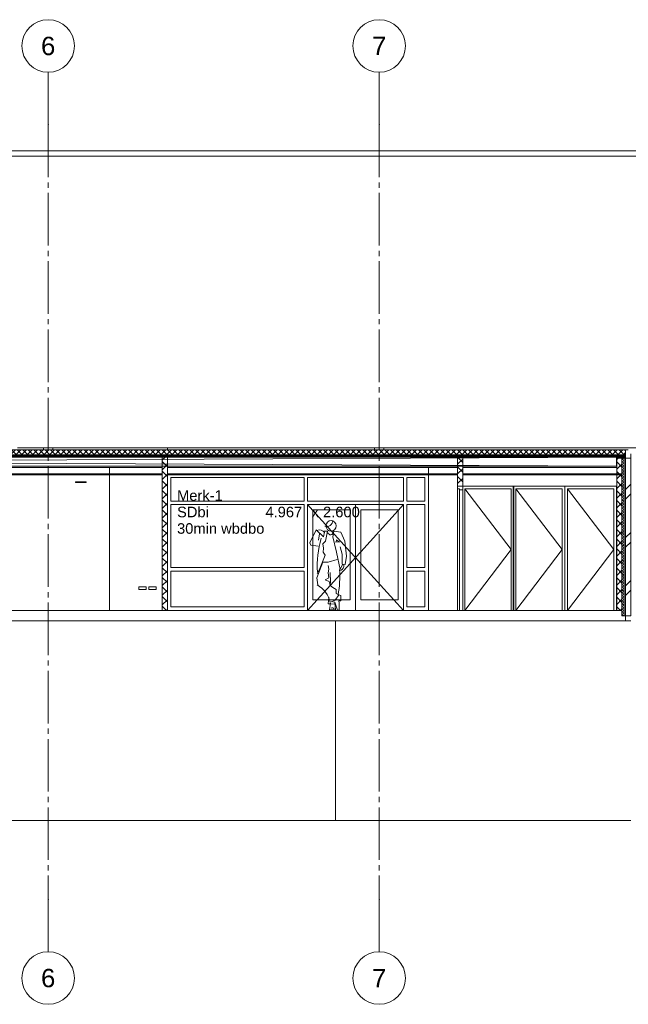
# Model space of a CAD drawing. Header units: millimetres. Extents: x -9479 to 359764, y -50700 to 13856.
# Tile 28 of 37: x 265452 to 277034, y -50700 to -31950. Entities that reach past the tile are written whole.
import ezdxf
from ezdxf.enums import TextEntityAlignment as Align

# ---------------------------------------------------------------- set-up
doc = ezdxf.new("R2010")
doc.units = ezdxf.units.MM
doc.header["$MEASUREMENT"] = 0
doc.linetypes.add('Streep-streepje', pattern=[1300, 1000, -100, 100, -100])
for name, color, linetype in [('21 Buitenwanden', 7, 'Continuous'), ('21 Buitenwanden Doorsnede-arcering', 7, 'Continuous'), ('21 Buitenwanden Laagscheidingslijnen', 7, 'Continuous'), ('22 NC Binnenwanden', 7, 'Continuous'), ('22 NC Binnenwanden Deuren', 7, 'Continuous'), ('22 NC Binnenwanden Doorsnede-arcering', 7, 'Continuous'), ('22 NC Binnenwanden Laagscheidingslijnen', 7, 'Continuous'), ('23 Vloeren', 7, 'Continuous'), ('23 Vloeren Doorsnede-arcering', 7, 'Continuous'), ('23 Vloeren Laagscheidingslijnen', 7, 'Continuous'), ('28 Draagconstructies', 7, 'Continuous'), ('2D tek aankleding', 7, 'Continuous'), ('47 Dakafwerking', 7, 'Continuous'), ('90_0 Terrein', 7, 'Continuous'), ('New_21 Buitenwanden', 7, 'Continuous'), ('New_22 NC Binnenwanden', 7, 'Continuous'), ('New_22 NC Binnenwanden Deuren', 7, 'Continuous'), ('New_23 Vloeren', 7, 'Continuous'), ('New_23 Vloeren Doorsnede-arcering', 7, 'Continuous'), ('New_23 Vloeren Laagscheidingslijnen', 7, 'Continuous'), ('New_28 Draagconstructies', 7, 'Continuous'), ('New_45 Plafondafwerking', 7, 'Continuous'), ('New_45 Plafondafwerking Laagscheidingslijnen', 7, 'Continuous'), ('New_63 Verlichting', 7, 'Continuous'), ('New_72 Gebruikersruimten - vast', 7, 'Continuous'), ('New_Maatvoering 1_ 50_100', 7, 'Continuous'), ('Stramien', 7, 'Continuous')]:
    doc.layers.add(name, color=color, linetype=linetype)
doc.styles.add('GENERATED_STYLE_7', font='Arial.ttf')
pattern_1 = [(45, (234415.1, -43200), (-91.9239, 91.9239), []), (135, (234415.1, -43200), (91.9239, 91.9239), [])]
pattern_2 = [(45, (234415.105, -43200), (-63.63961, 63.63961), [])]
pattern_3 = [(45, (234415.105, -43200), (-53.03301, 53.03301), []), (135, (234415.105, -43200), (53.03301, 53.03301), [])]

# ---------------------------------------------------------------- blocks, each defined once
blk = doc.blocks.new('Section Element_285_3', base_point=(234415, -43200))
at = {"layer": '21 Buitenwanden', "color": 1, "linetype": 'Continuous', "lineweight": 0}
for p, q in [((277034, -40140), (276984, -40140)), ((276984, -40280), (276984, -40300)), ((277084, -40220), (277084, -40300))]:
    blk.add_line(p, q, dxfattribs=at)
at = {"layer": '21 Buitenwanden Laagscheidingslijnen', "color": 1, "linetype": 'Continuous', "lineweight": 0, "flags": 128}
blk.add_lwpolyline([(276984, -40140), (276984, -40141), (276984, -40236), (276984, -40241), (276984, -40261), (276984, -40280)], dxfattribs=at)
blk = doc.blocks.new('*X359', base_point=(234415, -43200))
at = {"layer": '21 Buitenwanden Doorsnede-arcering', "color": 7, "linetype": 'Continuous', "lineweight": 0}
for p, q in [((276942, -40300), (276914, -40316)), ((276959, -40342), (276914, -40316)), ((276959, -40342), (276914, -40368)), ((276959, -40394), (276914, -40368)), ((276959, -40394), (276914, -40420)), ((276959, -40446), (276914, -40420)), ((276959, -40446), (276914, -40472)), ((276959, -40498), (276914, -40472)), ((276959, -40498), (276914, -40524)), ((276959, -40550), (276914, -40524)), ((276959, -40550), (276914, -40576)), ((276959, -40602), (276914, -40576)), ((276959, -40602), (276914, -40628)), ((276959, -40654), (276914, -40628)), ((276959, -40654), (276914, -40680)), ((276959, -40706), (276914, -40680)), ((276959, -40706), (276914, -40732)), ((276959, -40758), (276914, -40732)), ((276959, -40758), (276914, -40784)), ((276959, -40810), (276914, -40784)), ((276959, -40810), (276914, -40836)), ((276959, -40862), (276914, -40836)), ((276959, -40862), (276914, -40888)), ((276959, -40914), (276914, -40888)), ((276959, -40914), (276914, -40940)), ((276959, -40966), (276914, -40940)), ((276959, -40966), (276914, -40992)), ((276959, -41018), (276914, -40992)), ((276959, -41018), (276914, -41044)), ((276959, -41070), (276914, -41044)), ((276959, -41070), (276914, -41096)), ((276959, -41122), (276914, -41096)), ((276959, -41122), (276914, -41148)), ((276959, -41174), (276914, -41148)), ((276959, -41174), (276914, -41199)), ((276959, -41225), (276914, -41199)), ((276959, -41225), (276914, -41251)), ((276959, -41277), (276914, -41251)), ((276959, -41277), (276914, -41303)), ((276959, -41329), (276914, -41303)), ((276959, -41329), (276914, -41355)), ((276959, -41381), (276914, -41355)), ((276959, -41381), (276914, -41407)), ((276959, -41433), (276914, -41407)), ((276959, -41433), (276914, -41459)), ((276959, -41485), (276914, -41459)), ((276959, -41485), (276914, -41511)), ((276959, -41537), (276914, -41511)), ((276959, -41537), (276914, -41563)), ((276959, -41589), (276914, -41563)), ((276959, -41589), (276914, -41615)), ((276959, -41641), (276914, -41615)), ((276959, -41641), (276914, -41667)), ((276959, -41693), (276914, -41667)), ((276959, -41693), (276914, -41719)), ((276959, -41745), (276914, -41719)), ((276959, -41745), (276914, -41771)), ((276959, -41797), (276914, -41771)), ((276959, -41797), (276914, -41823)), ((276959, -41849), (276914, -41823)), ((276959, -41849), (276914, -41875)), ((276959, -41901), (276914, -41875)), ((276959, -41901), (276914, -41927)), ((276959, -41953), (276914, -41927)), ((276959, -41953), (276914, -41979)), ((276959, -42005), (276914, -41979)), ((276959, -42005), (276914, -42031)), ((276959, -42057), (276914, -42031)), ((276959, -42057), (276914, -42083)), ((276959, -42109), (276914, -42083)), ((276959, -42109), (276914, -42135)), ((276959, -42161), (276914, -42135)), ((276959, -42161), (276914, -42187)), ((276959, -42213), (276914, -42187)), ((276959, -42213), (276914, -42239)), ((276959, -42265), (276914, -42239)), ((276959, -42265), (276914, -42291)), ((276959, -42317), (276914, -42291)), ((276959, -42317), (276914, -42343)), ((276959, -42369), (276914, -42343)), ((276959, -42369), (276914, -42395)), ((276959, -42421), (276914, -42395)), ((276959, -42421), (276914, -42447)), ((276959, -42473), (276914, -42447)), ((276959, -42473), (276914, -42499)), ((276959, -42525), (276914, -42499)), ((276959, -42525), (276914, -42550)), ((276959, -42576), (276914, -42550)), ((276959, -42576), (276914, -42602)), ((276959, -42628), (276914, -42602)), ((276959, -42628), (276914, -42654)), ((276959, -42680), (276914, -42654)), ((276959, -42680), (276914, -42706)), ((276959, -42732), (276914, -42706)), ((276959, -42732), (276914, -42758)), ((276959, -42784), (276914, -42758)), ((276959, -42784), (276914, -42810)), ((276959, -42836), (276914, -42810)), ((276959, -42836), (276914, -42862)), ((276959, -42888), (276914, -42862)), ((276959, -42888), (276914, -42914)), ((276959, -42940), (276914, -42914)), ((276959, -42940), (276914, -42966)), ((276959, -42992), (276914, -42966)), ((276959, -42992), (276914, -43018)), ((276959, -43044), (276914, -43018)), ((276959, -43044), (276914, -43070)), ((276959, -43096), (276914, -43070)), ((276959, -43096), (276914, -43122)), ((276959, -43148), (276914, -43122)), ((276959, -43148), (276914, -43174)), ((276959, -43200), (276914, -43174)), ((276959, -43200), (276914, -43226)), ((276959, -43252), (276914, -43226)), ((276959, -43252), (276914, -43278)), ((276953, -43300), (276914, -43278))]:
    blk.add_line(p, q, dxfattribs=at)
blk = doc.blocks.new('Section Element_293_3', base_point=(234415, -43200))
at = {"layer": '21 Buitenwanden Doorsnede-arcering', "linetype": 'Continuous', "lineweight": 0, "true_color": 0x000000}
h = blk.add_hatch(dxfattribs=at)
h.set_pattern_fill('Beton___ongewapend_0003', color=18, style=0, pattern_type=2)
h.set_pattern_definition(pattern_1)
h.paths.add_polyline_path([(276914, -40300), (276814, -40300), (276814, -40600), (276914, -40600)])
h = blk.add_hatch(dxfattribs=at)
h.set_pattern_fill('Steen___Baksteen_0003', color=18, style=0, pattern_type=2)
h.set_pattern_definition([(45, (234415.1, -43200), (-459.619, 459.619), []), (45, (234323.2, -43108.1), (-459.619, 459.619), [])])
h.paths.add_polyline_path([(276984, -43300), (277084, -43300), (277084, -40300), (276984, -40300)])
h = blk.add_hatch(dxfattribs=at)
h.set_pattern_fill('Beton___ongewapend_0003', color=18, style=0, pattern_type=2)
h.set_pattern_definition(pattern_1)
h.paths.add_polyline_path([(276914, -40620), (276814, -40620), (276814, -43200), (276914, -43200)])
at = {"layer": '21 Buitenwanden', "color": 2, "linetype": 'Continuous', "lineweight": 0}
for p, q in [((276814, -40300), (276814, -40600)), ((276914, -40300), (276814, -40300)), ((276814, -40620), (276814, -43200))]:
    blk.add_line(p, q, dxfattribs=at)
at = {"layer": '21 Buitenwanden', "color": 1, "linetype": 'Continuous', "lineweight": 0}
blk.add_line((276959, -40300), (276914, -40300), dxfattribs=at)
at = {"layer": '21 Buitenwanden', "color": 9, "linetype": 'Continuous', "lineweight": 0}
blk.add_line((276984, -40300), (276959, -40300), dxfattribs=at)
at = {"layer": '21 Buitenwanden', "color": 3, "linetype": 'Continuous', "lineweight": 0}
for p, q in [((277084, -40300), (277084, -43300)), ((277084, -43300), (276984, -43300))]:
    blk.add_line(p, q, dxfattribs=at)
at = {"layer": '21 Buitenwanden Laagscheidingslijnen', "color": 1, "linetype": 'Continuous', "lineweight": 0}
blk.add_line((276959, -40300), (276959, -43300), dxfattribs=at)
at = {"layer": '21 Buitenwanden Laagscheidingslijnen', "color": 3, "linetype": 'Continuous', "lineweight": 0}
for p, q in [((276984, -40300), (276984, -43300)), ((277084, -40300), (276984, -40300))]:
    blk.add_line(p, q, dxfattribs=at)
at = {"layer": '21 Buitenwanden Laagscheidingslijnen', "color": 2, "linetype": 'Continuous', "lineweight": 0, "flags": 128}
blk.add_lwpolyline([(276914, -40300), (276914, -40600), (276914, -40620), (276914, -43200), (276914, -43300)], dxfattribs=at)
at = {"layer": '21 Buitenwanden', "lineweight": 0}
blk.add_blockref('*X359', (234415, -43200), dxfattribs=at)
blk = doc.blocks.new('Section Element_295_3', base_point=(234415, -43200))
at = {"layer": '22 NC Binnenwanden Doorsnede-arcering', "linetype": 'Continuous', "lineweight": 0, "true_color": 0x000000}
h = blk.add_hatch(dxfattribs=at)
h.set_pattern_fill('Beton___ongewapend_0003', color=18, style=0, pattern_type=2)
h.set_pattern_definition(pattern_1)
h.paths.add_polyline_path([(268164, -43200), (268264, -43200), (268264, -40280), (268164, -40280)])
at = {"layer": '22 NC Binnenwanden', "color": 1, "linetype": 'Continuous', "lineweight": 0}
for p, q in [((268164, -40280), (268164, -40600)), ((268164, -40620), (268164, -43200))]:
    blk.add_line(p, q, dxfattribs=at)
at = {"layer": '22 NC Binnenwanden Laagscheidingslijnen', "color": 1, "linetype": 'Continuous', "lineweight": 0}
for p, q in [((268264, -40280), (268264, -40600)), ((268264, -40620), (268264, -43200))]:
    blk.add_line(p, q, dxfattribs=at)
blk = doc.blocks.new('Section Element_305_3', base_point=(234415, -43200))
at = {"layer": '22 NC Binnenwanden Doorsnede-arcering', "linetype": 'Continuous', "lineweight": 0, "true_color": 0x000000}
h = blk.add_hatch(dxfattribs=at)
h.set_pattern_fill('Beton___ongewapend_0003', color=18, style=0, pattern_type=2)
h.set_pattern_definition(pattern_1)
h.paths.add_polyline_path([(273884, -40833), (273884, -40280), (273784, -40280), (273784, -40833)])
at = {"layer": '22 NC Binnenwanden', "color": 1, "linetype": 'Continuous', "lineweight": 0}
for p, q in [((273784, -40280), (273784, -40600)), ((273884, -40280), (273884, -40600)), ((273784, -40620), (273784, -40833)), ((273884, -40620), (273884, -40833))]:
    blk.add_line(p, q, dxfattribs=at)
blk = doc.blocks.new('Section Element_306_3', base_point=(234415, -43200))
at = {"layer": '23 Vloeren Doorsnede-arcering', "linetype": 'Continuous', "lineweight": 0, "true_color": 0x000000}
h = blk.add_hatch(dxfattribs=at)
h.set_pattern_fill('Isolatie_ruit_0003', color=18, style=0, pattern_type=2)
h.set_pattern_definition(pattern_3)
h.paths.add_polyline_path([(237494, -40261), (268264, -40261), (268264, -40241), (237494, -40241)])
h = blk.add_hatch(dxfattribs=at)
h.set_pattern_fill('Naaldhout__01__0003', color=18, style=0, pattern_type=2)
h.set_pattern_definition(pattern_2)
h.paths.add_polyline_path([(237494, -40261), (237494, -40280), (268264, -40280), (268264, -40261)])
h = blk.add_hatch(dxfattribs=at)
h.set_pattern_fill('Isolatie_ruit_0003', color=18, style=0, pattern_type=2)
h.set_pattern_definition(pattern_3)
h.paths.add_polyline_path([(268264, -40261), (276984, -40261), (276984, -40241), (268264, -40241)])
h = blk.add_hatch(dxfattribs=at)
h.set_pattern_fill('Naaldhout__01__0003', color=18, style=0, pattern_type=2)
h.set_pattern_definition(pattern_2)
h.paths.add_polyline_path([(268264, -40261), (268264, -40280), (276984, -40280), (276984, -40261)])
at = {"layer": '23 Vloeren', "color": 9, "linetype": 'Continuous', "lineweight": 0}
for p, q in [((268164, -40480), (265064, -40480)), ((273784, -40480), (268264, -40480)), ((276814, -40480), (273884, -40480))]:
    blk.add_line(p, q, dxfattribs=at)
at = {"layer": '23 Vloeren Laagscheidingslijnen', "color": 1, "linetype": 'Continuous', "lineweight": 0, "flags": 128}
for points in [[(276984, -40236), (268264, -40236), (237494, -40236)], [(276984, -40241), (268264, -40241), (237494, -40241)], [(276984, -40261), (268264, -40261), (237494, -40261)], [(276984, -40280), (273884, -40280), (273784, -40280), (268264, -40280), (268164, -40280), (265064, -40280), (264964, -40280), (262914, -40280), (262814, -40280), (260764, -40280), (260664, -40280), (257564, -40280), (257464, -40280), (255514, -40280), (255414, -40280), (253464, -40280), (253364, -40280), (250264, -40280), (250164, -40280), (248114, -40280), (248014, -40280), (242764, -40280), (242664, -40280), (237494, -40280)]]:
    blk.add_lwpolyline(points, dxfattribs=at)
blk = doc.blocks.new('Section Element_312_3', base_point=(234415, -43200))
at = {"layer": '23 Vloeren', "color": 2, "linetype": 'Continuous', "lineweight": 0}
for p, q in [((268164, -43200), (262914, -43200)), ((276984, -43300), (276984, -43400))]:
    blk.add_line(p, q, dxfattribs=at)
at = {"layer": '23 Vloeren', "color": 1, "linetype": 'Continuous', "lineweight": 0}
blk.add_line((276984, -43400), (277084, -43400), dxfattribs=at)
at = {"layer": '23 Vloeren', "color": 2, "linetype": 'Continuous', "lineweight": 0, "flags": 128}
for points in [[(276814, -43200), (273824, -43200), (273784, -43200), (268264, -43200)], [(276984, -43400), (268264, -43400), (237494, -43400)]]:
    blk.add_lwpolyline(points, dxfattribs=at)
at = {"layer": '23 Vloeren Laagscheidingslijnen', "color": 2, "linetype": 'Continuous', "lineweight": 0}
for p, q in [((268264, -43200), (268164, -43200)), ((276914, -43200), (276814, -43200))]:
    blk.add_line(p, q, dxfattribs=at)
at = {"layer": '23 Vloeren Laagscheidingslijnen', "color": 2, "linetype": 'Continuous', "lineweight": 0, "flags": 128}
blk.add_lwpolyline([(276984, -43300), (276959, -43300), (276914, -43300)], dxfattribs=at)
blk = doc.blocks.new('Section Element_313_3', base_point=(234415, -43200))
at = {"layer": '90_0 Terrein', "color": 1, "linetype": 'Continuous', "lineweight": 0}
for p, q in [((271464, -47200), (271464, -43400)), ((241624, -47200), (271464, -47200)), ((271464, -47200), (277084, -47200))]:
    blk.add_line(p, q, dxfattribs=at)
blk = doc.blocks.new('Section Element_318_3', base_point=(234415, -43200))
at = {"layer": '22 NC Binnenwanden Deuren', "color": 1, "linetype": 'Continuous', "lineweight": 0}
for p, q in [((273884, -40833), (273784, -40833)), ((273884, -40833), (273884, -40900)), ((273784, -40883), (273784, -41618)), ((273824, -40883), (273784, -40883)), ((273884, -40900), (273824, -40900)), ((273825, -40905), (273825, -40947)), ((273825, -40986), (273825, -41050)), ((273884, -40900), (273884, -43200)), ((273825, -41090), (273825, -41153)), ((273825, -41193), (273825, -41257)), ((273825, -41296), (273825, -41360)), ((273825, -41400), (273825, -41463)), ((273825, -41503), (273825, -41567)), ((273825, -41606), (273825, -41618)), ((273784, -43200), (273784, -42465)), ((273825, -42477), (273825, -42465)), ((273825, -42580), (273825, -42516)), ((273825, -42683), (273825, -42620)), ((273825, -42787), (273825, -42723)), ((273825, -42890), (273825, -42826)), ((273825, -42993), (273825, -42930)), ((273825, -43097), (273825, -43033)), ((273825, -43178), (273825, -43136))]:
    blk.add_line(p, q, dxfattribs=at)
at = {"layer": '22 NC Binnenwanden Deuren', "color": 1, "linetype": 'Continuous', "lineweight": 0, "flags": 128}
for points in [[(273784, -40833), (273784, -40883), (273784, -43200)], [(273824, -40883), (273824, -40900), (273824, -43200)]]:
    blk.add_lwpolyline(points, dxfattribs=at)
blk = doc.blocks.new('Section Element_343_3', base_point=(234415, -43200))
at = {"layer": 'New_45 Plafondafwerking', "color": 2, "linetype": 'Continuous', "lineweight": 0}
for p, q in [((268164, -40600), (265064, -40600)), ((268164, -40620), (265064, -40620)), ((273784, -40600), (268264, -40600)), ((273784, -40620), (268264, -40620)), ((276814, -40600), (273884, -40600)), ((276814, -40620), (273884, -40620))]:
    blk.add_line(p, q, dxfattribs=at)
at = {"layer": 'New_45 Plafondafwerking Laagscheidingslijnen', "color": 2, "linetype": 'Continuous', "lineweight": 0}
for p, q in [((268164, -40600), (268164, -40620)), ((268264, -40600), (268264, -40620)), ((273784, -40600), (273784, -40620)), ((273884, -40600), (273884, -40620)), ((276914, -40600), (276814, -40600)), ((276914, -40620), (276814, -40620))]:
    blk.add_line(p, q, dxfattribs=at)
blk = doc.blocks.new('Section Element_344_3', base_point=(234415, -43200))
at = {"layer": 'New_21 Buitenwanden', "color": 2, "linetype": 'Continuous', "lineweight": 0}
blk.add_line((265410, -40100), (278829, -40100), dxfattribs=at)
blk = doc.blocks.new('Section Element_359_3', base_point=(234415, -43200))
at = {"layer": '22 NC Binnenwanden', "color": 2, "linetype": 'Continuous', "lineweight": 0}
for p, q in [((268264, -40139), (268264, -40100)), ((278524, -40139), (278524, -40100))]:
    blk.add_line(p, q, dxfattribs=at)
blk = doc.blocks.new('Section Element_364_3', base_point=(234415, -43200))
at = {"layer": '22 NC Binnenwanden', "color": 2, "linetype": 'Continuous', "lineweight": 0}
blk.add_line((273232, -40600), (273232, -40480), dxfattribs=at)
blk = doc.blocks.new('Section Element_365_3', base_point=(234415, -43200))
at = {"layer": '22 NC Binnenwanden Deuren', "color": 1, "linetype": 'Continuous', "lineweight": 0}
for p, q in [((273884, -40833), (274843, -40833)), ((274858, -40833), (274858, -40900)), ((273924, -40883), (274808, -42041)), ((274808, -40883), (273924, -40883)), ((273924, -40883), (273924, -43200)), ((274808, -43200), (274808, -40883)), ((274858, -40900), (274858, -43200)), ((273924, -43200), (274808, -42041))]:
    blk.add_line(p, q, dxfattribs=at)
blk = doc.blocks.new('Section Element_366_3', base_point=(234415, -43200))
at = {"layer": '22 NC Binnenwanden Deuren', "color": 1, "linetype": 'Continuous', "lineweight": 0}
for p, q in [((274843, -40833), (275827, -40833)), ((274843, -40900), (274843, -40833)), ((274843, -43200), (274843, -40900)), ((274893, -40883), (275777, -42041)), ((275777, -40883), (274893, -40883)), ((274893, -40883), (274893, -43200)), ((275777, -43200), (275777, -40883)), ((274893, -43200), (275777, -42041))]:
    blk.add_line(p, q, dxfattribs=at)
blk = doc.blocks.new('Section Element_367_3', base_point=(234415, -43200))
at = {"layer": '22 NC Binnenwanden Deuren', "color": 1, "linetype": 'Continuous', "lineweight": 0}
for p, q in [((275827, -40833), (276811, -40833)), ((275827, -40900), (275827, -40833)), ((276811, -40833), (276811, -40900)), ((275827, -43200), (275827, -40900)), ((275877, -40883), (276761, -42041)), ((276761, -40883), (275877, -40883)), ((275877, -40883), (275877, -43200)), ((276761, -43200), (276761, -40883)), ((276811, -40900), (276811, -43200)), ((275877, -43200), (276761, -42041))]:
    blk.add_line(p, q, dxfattribs=at)
blk = doc.blocks.new('Section Element_370_3', base_point=(234415, -43200))
at = {"layer": 'New_22 NC Binnenwanden Deuren', "color": 1, "linetype": 'Continuous', "lineweight": 0}
for p, q in [((268331, -40667), (268331, -41118)), ((270865, -40667), (268331, -40667)), ((270865, -41118), (270865, -40667)), ((270932, -40667), (270932, -41118)), ((272755, -40667), (270932, -40667)), ((272755, -41118), (272755, -40667)), ((272822, -40667), (272822, -41118)), ((273165, -40667), (272822, -40667)), ((273165, -41118), (273165, -40667)), ((273232, -40620), (273232, -40667)), ((273232, -40667), (273232, -43200)), ((268331, -41118), (270865, -41118)), ((268331, -41185), (268331, -42383)), ((270865, -41185), (268331, -41185)), ((270865, -42383), (270865, -41185)), ((270932, -41118), (272755, -41118)), ((270932, -41185), (271032, -41296)), ((270932, -41185), (270932, -41285)), ((271844, -41185), (270932, -41185)), ((271844, -43200), (271844, -41185)), ((271844, -41185), (272755, -41185)), ((272755, -41185), (272655, -41296)), ((272755, -41185), (272755, -41285)), ((272822, -41118), (273165, -41118)), ((272822, -41185), (272822, -42383)), ((273165, -41185), (272822, -41185)), ((273165, -42383), (273165, -41185)), ((270932, -41285), (270932, -43000)), ((271032, -43000), (271032, -41285)), ((271032, -41285), (271744, -41285)), ((271032, -41296), (271744, -42082)), ((271744, -41285), (271744, -43000)), ((271944, -41285), (271944, -43000)), ((272655, -41285), (271944, -41285)), ((272655, -41296), (271944, -42082)), ((272655, -43000), (272655, -41285)), ((272755, -41285), (272755, -43000)), ((271744, -42082), (271844, -42192)), ((271944, -42082), (271844, -42192)), ((271113, -43000), (271744, -42303)), ((271744, -42303), (271844, -42192)), ((271944, -42303), (271844, -42192)), ((272574, -43000), (271944, -42303)), ((268331, -42383), (270865, -42383)), ((268331, -42450), (268331, -43133)), ((270865, -42450), (268331, -42450)), ((270865, -43133), (270865, -42450)), ((272822, -42383), (273165, -42383)), ((272822, -42450), (272822, -43133)), ((273165, -42450), (272822, -42450)), ((273165, -43133), (273165, -42450)), ((270932, -43200), (271113, -43000)), ((270932, -43000), (270932, -43200)), ((271744, -43000), (271032, -43000)), ((271944, -43000), (272655, -43000)), ((272755, -43200), (272574, -43000)), ((272755, -43000), (272755, -43200)), ((268331, -43133), (270865, -43133)), ((272822, -43133), (273165, -43133))]:
    blk.add_line(p, q, dxfattribs=at)
blk = doc.blocks.new('Section Element_373_3', base_point=(234415, -43200))
at = {"layer": 'New_28 Draagconstructies', "color": 1, "linetype": 'Continuous', "lineweight": 0}
for p, q in [((278889, -34450), (234199, -34450)), ((278889, -34550), (234199, -34550))]:
    blk.add_line(p, q, dxfattribs=at)
blk = doc.blocks.new('Section Element_406_3', base_point=(234415, -43200))
at = {"layer": 'New_72 Gebruikersruimten - vast', "color": 2, "linetype": 'Continuous', "lineweight": 0}
for p, q in [((267720, -42750), (267720, -42800)), ((267860, -42750), (267720, -42750)), ((267860, -42750), (267860, -42800)), ((267860, -42800), (267720, -42800))]:
    blk.add_line(p, q, dxfattribs=at)
blk = doc.blocks.new('Section Element_407_3', base_point=(234415, -43200))
at = {"layer": 'New_72 Gebruikersruimten - vast', "color": 2, "linetype": 'Continuous', "lineweight": 0}
for p, q in [((267910, -42750), (267910, -42800)), ((268050, -42750), (267910, -42750)), ((268050, -42750), (268050, -42800)), ((268050, -42800), (267910, -42800))]:
    blk.add_line(p, q, dxfattribs=at)
blk = doc.blocks.new('Section Element_414_3', base_point=(234415, -43200))
at = {"layer": 'New_63 Verlichting', "color": 1, "linetype": 'Continuous', "lineweight": 0}
for p, q in [((266520, -40750), (266514, -40750)), ((266514, -40765), (266514, -40750)), ((266520, -40765), (266514, -40765)), ((266538, -40750), (266520, -40750)), ((266538, -40765), (266520, -40765)), ((266564, -40750), (266538, -40750)), ((266564, -40765), (266538, -40765)), ((266597, -40750), (266564, -40750)), ((266597, -40765), (266564, -40765)), ((266632, -40750), (266597, -40750)), ((266632, -40765), (266597, -40765)), ((266664, -40750), (266632, -40750)), ((266664, -40765), (266632, -40765)), ((266691, -40750), (266664, -40750)), ((266691, -40765), (266664, -40765)), ((266708, -40750), (266691, -40750)), ((266708, -40765), (266691, -40765)), ((266714, -40750), (266708, -40750)), ((266714, -40765), (266708, -40765)), ((266714, -40765), (266714, -40750))]:
    blk.add_line(p, q, dxfattribs=at)
blk = doc.blocks.new('Section Element_435_3', base_point=(234415, -43200))
at = {"layer": 'New_22 NC Binnenwanden', "color": 2, "linetype": 'Continuous', "lineweight": 0}
for p, q in [((267164, -40600), (267164, -40480)), ((267164, -43200), (267164, -40620))]:
    blk.add_line(p, q, dxfattribs=at)
blk = doc.blocks.new('Section Element_446_3', base_point=(234415, -43200))
at = {"layer": '28 Draagconstructies', "color": 1, "linetype": 'Continuous', "lineweight": 0}
for p, q in [((265904, -40139), (265904, -40100)), ((266084, -40139), (266084, -40100))]:
    blk.add_line(p, q, dxfattribs=at)
blk = doc.blocks.new('Section Element_447_3', base_point=(234415, -43200))
at = {"layer": '28 Draagconstructies', "color": 1, "linetype": 'Continuous', "lineweight": 0}
for p, q in [((272204, -40139), (272204, -40100)), ((272384, -40139), (272384, -40100))]:
    blk.add_line(p, q, dxfattribs=at)
blk = doc.blocks.new('*X516', base_point=(234415, -43200))
at = {"layer": 'New_23 Vloeren Doorsnede-arcering', "linetype": 'Continuous', "lineweight": 0, "true_color": 0x000000}
for points in [[(268315, -40141), (268465, -40141), (268465, -40139), (268315, -40139)], [(268615, -40141), (268765, -40141), (268765, -40139), (268615, -40139)], [(268915, -40141), (269065, -40141), (269065, -40139), (268915, -40139)], [(269215, -40141), (269365, -40141), (269365, -40139), (269215, -40139)], [(269515, -40141), (269665, -40141), (269665, -40139), (269515, -40139)], [(269815, -40141), (269965, -40141), (269965, -40139), (269815, -40139)], [(270115, -40141), (270265, -40141), (270265, -40139), (270115, -40139)], [(270415, -40141), (270565, -40141), (270565, -40139), (270415, -40139)], [(270715, -40141), (270865, -40141), (270865, -40139), (270715, -40139)], [(271015, -40141), (271165, -40141), (271165, -40139), (271015, -40139)], [(271315, -40141), (271465, -40141), (271465, -40139), (271315, -40139)], [(271615, -40141), (271765, -40141), (271765, -40139), (271615, -40139)], [(271915, -40141), (272065, -40141), (272065, -40139), (271915, -40139)], [(272215, -40141), (272365, -40141), (272365, -40139), (272215, -40139)], [(272515, -40141), (272665, -40141), (272665, -40139), (272515, -40139)], [(272815, -40141), (272965, -40141), (272965, -40139), (272815, -40139)], [(273115, -40141), (273265, -40141), (273265, -40139), (273115, -40139)], [(273415, -40141), (273565, -40141), (273565, -40139), (273415, -40139)], [(273715, -40141), (273865, -40141), (273865, -40139), (273715, -40139)], [(274015, -40141), (274165, -40141), (274165, -40139), (274015, -40139)], [(274315, -40141), (274465, -40141), (274465, -40139), (274315, -40139)], [(274615, -40141), (274765, -40141), (274765, -40139), (274615, -40139)], [(274915, -40141), (275065, -40141), (275065, -40139), (274915, -40139)], [(275215, -40141), (275365, -40141), (275365, -40139), (275215, -40139)], [(275515, -40141), (275665, -40141), (275665, -40139), (275515, -40139)], [(275815, -40141), (275965, -40141), (275965, -40139), (275815, -40139)], [(276115, -40141), (276265, -40141), (276265, -40139), (276115, -40139)], [(276415, -40141), (276565, -40141), (276565, -40139), (276415, -40139)], [(276715, -40141), (276865, -40141), (276865, -40139), (276715, -40139)]]:
    blk.add_hatch(color=18, dxfattribs=at).paths.add_polyline_path(points)
blk = doc.blocks.new('*X518', base_point=(234415, -43200))
at = {"layer": 'New_23 Vloeren Doorsnede-arcering', "linetype": 'Continuous', "lineweight": 0, "true_color": 0x000000}
for points in [[(265315, -40141), (265465, -40141), (265465, -40139), (265315, -40139)], [(265615, -40141), (265765, -40141), (265765, -40139), (265615, -40139)], [(265915, -40141), (266065, -40141), (266065, -40139), (265915, -40139)], [(266215, -40141), (266365, -40141), (266365, -40139), (266215, -40139)], [(266515, -40141), (266665, -40141), (266665, -40139), (266515, -40139)], [(266815, -40141), (266965, -40141), (266965, -40139), (266815, -40139)], [(267115, -40141), (267265, -40141), (267265, -40139), (267115, -40139)], [(267415, -40141), (267565, -40141), (267565, -40139), (267415, -40139)], [(267715, -40141), (267865, -40141), (267865, -40139), (267715, -40139)], [(268015, -40141), (268165, -40141), (268165, -40139), (268015, -40139)]]:
    blk.add_hatch(color=18, dxfattribs=at).paths.add_polyline_path(points)
blk = doc.blocks.new('Section Element_448_3', base_point=(234415, -43200))
at = {"layer": 'New_23 Vloeren Doorsnede-arcering', "linetype": 'Continuous', "lineweight": 0, "true_color": 0x000000}
h = blk.add_hatch(dxfattribs=at)
h.set_pattern_fill('Isolatie_ruit_0003', color=18, style=0, pattern_type=2)
h.set_pattern_definition(pattern_3)
h.paths.add_polyline_path([(237494, -40141), (237494, -40236), (268264, -40236), (268264, -40141)])
h = blk.add_hatch(dxfattribs=at)
h.set_pattern_fill('Isolatie_ruit_0003', color=18, style=0, pattern_type=2)
h.set_pattern_definition(pattern_3)
h.paths.add_polyline_path([(268264, -40236), (276984, -40236), (276984, -40141), (268264, -40141)])
at = {"layer": 'New_23 Vloeren', "color": 1, "linetype": 'Continuous', "lineweight": 0}
for q in [(277034, -40139), (276984, -40140)]:
    blk.add_line((276984, -40139), q, dxfattribs=at)
at = {"layer": 'New_23 Vloeren', "color": 1, "linetype": 'Continuous', "lineweight": 0, "flags": 128}
blk.add_lwpolyline([(276984, -40139), (268264, -40139), (237494, -40139)], dxfattribs=at)
at = {"layer": 'New_23 Vloeren Laagscheidingslijnen', "color": 1, "linetype": 'Continuous', "lineweight": 0, "flags": 128}
blk.add_lwpolyline([(276984, -40141), (268264, -40141), (237494, -40141)], dxfattribs=at)
at = {"layer": 'New_23 Vloeren', "lineweight": 0}
for name in ['*X518', '*X516']:
    blk.add_blockref(name, (234415, -43200), dxfattribs=at)
blk = doc.blocks.new('Standard grid marker[29]_3', base_point=(265994, -32950))
at = {"layer": 'Stramien', "color": 9, "linetype": 'Streep-streepje', "lineweight": 0}
for p, q in [((265994, -33950), (265994, -32950)), ((265994, -33950), (265994, -48700)), ((265994, -48700), (265994, -49700))]:
    blk.add_line(p, q, dxfattribs=at)
at = {"layer": 'Stramien', "color": 2, "linetype": 'Continuous', "lineweight": 0, "flags": 128}
for points in [[(265994, -32950, 1), (265994, -31950, 1)], [(265994, -50700, 1), (265994, -49700, 1)]]:
    blk.add_lwpolyline(points, format="xyb", close=True, dxfattribs=at)
at = {"layer": 'Stramien', "color": 9, "linetype": 'Streep-streepje', "lineweight": 0}
for p in [(265994, -33950), (265994, -33950), (265994, -48700), (265994, -48700)]:
    blk.add_point(p, dxfattribs=at)
at = {"layer": 'Stramien', "color": 2, "lineweight": 0, "style": 'GENERATED_STYLE_7'}
for tag, p in [('AC_MarkerText_1_0', (265994, -32275)), ('AC_MarkerText_1_1', (265994, -50025))]:
    blk.add_attdef(tag, text='', height=350, rotation=360, dxfattribs=at).set_placement(p, align=Align.TOP_CENTER)
blk = doc.blocks.new('Standard grid marker[30]_3', base_point=(272294, -32950))
at = {"layer": 'Stramien', "color": 9, "linetype": 'Streep-streepje', "lineweight": 0}
for p, q in [((272294, -33950), (272294, -32950)), ((272294, -33950), (272294, -48700)), ((272294, -48700), (272294, -49700))]:
    blk.add_line(p, q, dxfattribs=at)
at = {"layer": 'Stramien', "color": 2, "linetype": 'Continuous', "lineweight": 0, "flags": 128}
for points in [[(272294, -32950, 1), (272294, -31950, 1)], [(272294, -50700, 1), (272294, -49700, 1)]]:
    blk.add_lwpolyline(points, format="xyb", close=True, dxfattribs=at)
at = {"layer": 'Stramien', "color": 9, "linetype": 'Streep-streepje', "lineweight": 0}
for p in [(272294, -33950), (272294, -33950), (272294, -48700), (272294, -48700)]:
    blk.add_point(p, dxfattribs=at)
at = {"layer": 'Stramien', "color": 2, "lineweight": 0, "style": 'GENERATED_STYLE_7'}
for tag, p in [('AC_MarkerText_1_0', (272294, -32275)), ('AC_MarkerText_1_1', (272294, -50025))]:
    blk.add_attdef(tag, text='', height=350, rotation=360, dxfattribs=at).set_placement(p, align=Align.TOP_CENTER)
blk = doc.blocks.new('2D Open stootvoeg 27 KM[32]_3', base_point=(276812, -40453))
at = {"layer": '47 Dakafwerking', "color": 1, "linetype": 'Continuous', "lineweight": 0}
for p, q in [((276812, -40453), (242764, -40280)), ((276812, -40280), (242764, -40453))]:
    blk.add_line(p, q, dxfattribs=at)
at = {"layer": '47 Dakafwerking', "color": 1, "linetype": 'Continuous', "lineweight": 0, "flags": 128}
blk.add_lwpolyline([(276812, -40453), (242764, -40453), (242764, -40280), (276812, -40280)], close=True, dxfattribs=at)
blk = doc.blocks.new('2D Man relaxed leunend 27 KM[33]_3', base_point=(271534, -43186))
at = {"layer": '2D tek aankleding', "color": 1, "linetype": 'Continuous', "lineweight": 0}
for p, q in [((271097, -41665), (270974, -41910)), ((271237, -41797), (271097, -41665)), ((271158, -41740), (271141, -41863)), ((271254, -41712), (271237, -41797)), ((271298, -41693), (271246, -41693)), ((271307, -41693), (271272, -41882)), ((271429, -41693), (271412, -41797)), ((271412, -41797), (271482, -42090)), ((271429, -41693), (271561, -41712)), ((271561, -41712), (271639, -41882)), ((270974, -41910), (270992, -41957)), ((270992, -41957), (271132, -41976)), ((271272, -41882), (271219, -41929)), ((271219, -41929), (271237, -42014)), ((271543, -41891), (271464, -41901)), ((271482, -41853), (271473, -41901)), ((271526, -41891), (271482, -41853)), ((271587, -42127), (271552, -41986)), ((271639, -41882), (271674, -42165)), ((271263, -42146), (271167, -42401)), ((271237, -42014), (271228, -42090)), ((271228, -42090), (271263, -42146)), ((271482, -42090), (271552, -42420)), ((271587, -42316), (271587, -42127)), ((271674, -42165), (271648, -42326)), ((271106, -42581), (271219, -42279)), ((271219, -42279), (271324, -42279)), ((271324, -42279), (271491, -42231)), ((271324, -42345), (271333, -42411)), ((271552, -42420), (271596, -42326)), ((271648, -42326), (271587, -42316)), ((271167, -42401), (271114, -42505)), ((271333, -42411), (271324, -42486)), ((271324, -42486), (271333, -42581)), ((271359, -42477), (271368, -42656)), ((271123, -42713), (271106, -42581)), ((271333, -42581), (271263, -42619)), ((271263, -42619), (271342, -42647)), ((271342, -42647), (271359, -42723)), ((271368, -42656), (271359, -42713)), ((271359, -42723), (271412, -42760)), ((271412, -42760), (271473, -42798)), ((271526, -42902), (271456, -43006)), ((271473, -42798), (271473, -42874)), ((271473, -42874), (271526, -42902)), ((271526, -42902), (271561, -42912)), ((271561, -42912), (271561, -43015)), ((271333, -42949), (271324, -43072)), ((271324, -43072), (271359, -43072)), ((271368, -43063), (271351, -43186)), ((271447, -43082), (271351, -43072)), ((271456, -43006), (271368, -43044)), ((271447, -43044), (271412, -43034)), ((271499, -43195), (271447, -43044)), ((271464, -43186), (271447, -43053)), ((271561, -43015), (271526, -43015)), ((271526, -43015), (271534, -43063)), ((271534, -43063), (271534, -43186)), ((271351, -43186), (271464, -43186)), ((271534, -43186), (271499, -43195))]:
    blk.add_line(p, q, dxfattribs=at)
for centre, major_axis, start_param, end_param in [((271298, -41476), (0, 123), 2.80998, 4.625123), ((271158, -41797), (0, 132), 5.358161, 6.702064), ((271368, -41702), (0, 56.7), 1.832596, 4.712389), ((272847, -42373), (0, 1871), 1.27409, 1.623156), ((271517, -42335), (0, 113), 3.560472, 4.782202), ((269566, -42534), (0, 2135), 4.537856, 4.764749), ((270896, -43176), (0, 520), 4.956735, 5.811946), ((271403, -43186), (0, 37.8), 5.096361, 7.068583)]:
    blk.add_ellipse(centre, major_axis=major_axis, ratio=0.92617, start_param=start_param, end_param=end_param, dxfattribs=at)
blk.add_ellipse((271377, -41589), major_axis=(0, 104), ratio=0.92617, dxfattribs=at)
blk = doc.blocks.new('Label_4_3', base_point=(268422, -40840))
at = {"layer": 'New_Maatvoering 1_ 50_100', "color": 2, "lineweight": 0, "char_height": 200, "attachment_point": 1, "style": 'GENERATED_STYLE_7'}
for s, insert in [('\\A1;{\\pql;\\pt0,3000;\\fArial|b0|i0|c0|p0;\\W1.000000;Merk-1\\fArial|b0|i0|c0|p0;\\W1.000000;\\A1{\\H.66x;\\S^  ;}\\fArial|b0|i0|c0|p0;\\W1.000000;\\fArial|b0|i0|c0|p0;\\W1.000000;\\A1{\\H.66x;\\S^  ;}\\fArial|b0|i0|c0|p0;\\W1.000000;\\fArial|b0|i0|c0|p0;\\W1.000000;\\fArial|b0|i0|c0|p0;\\W1.000000;\\fArial|b0|i0|c0|p0;\\W1.000000;\\fArial|b0|i0|c0|p0;\\W1.000000;\\fArial|b0|i0|c0|p0;\\W1.000000;\\fArial|b0|i0|c0|p0;\\W1.000000;\\A1{\\H.66x;\\S^  ;}\\fArial|b0|i0|c0|p0;\\W1.000000;\\fArial|b0|i0|c0|p0;\\W1.000000;\\A1{\\H.66x;\\S^  ;}\\fArial|b0|i0|c0|p0;\\W1.000000;\\fArial|b0|i0|c0|p0;\\W1.000000;\\fArial|b0|i0|c0|p0;\\W1.000000;\\fArial|b0|i0|c0|p0;\\W1.000000;\\fArial|b0|i0|c0|p0;\\W1.000000;\\fArial|b0|i0|c0|p0;\\W1.000000;\\fArial|b0|i0|c0|p0;\\W1.000000;\\A1{\\H.66x;\\S^  ;}\\fArial|b0|i0|c0|p0;\\W1.000000;\\fArial|b0|i0|c0|p0;\\W1.000000;\\A1{\\H.66x;\\S^  ;}\\fArial|b0|i0|c0|p0;\\W1.000000;\\fArial|b0|i0|c0|p0;\\W1.000000;\\fArial|b0|i0|c0|p0;\\W1.000000;\\fArial|b0|i0|c0|p0;\\W1.000000;\\fArial|b0|i0|c0|p0;\\W1.000000;\\fArial|b0|i0|c0|p0;\\W1.000000;\\fArial|b0|i0|c0|p0;\\W1.000000;\\A1{\\H.66x;\\S^  ;}\\fArial|b0|i0|c0|p0;\\W1.000000;\\fArial|b0|i0|c0|p0;\\W1.000000;\\A1{\\H.66x;\\S^  ;}\\fArial|b0|i0|c0|p0;\\W1.000000;\\fArial|b0|i0|c0|p0;\\W1.000000;\\fArial|b0|i0|c0|p0;\\W1.000000;\\fArial|b0|i0|c0|p0;\\W1.000000;\\fArial|b0|i0|c0|p0;\\W1.000000;\\fArial|b0|i0|c0|p0;\\W1.000000;\\fArial|b0|i0|c0|p0;\\W1.000000;\\A1{\\H.66x;\\S^  ;}\\fArial|b0|i0|c0|p0;\\W1.000000;\\fArial|b0|i0|c0|p0;\\W1.000000;\\A1{\\H.66x;\\S^  ;}\\fArial|b0|i0|c0|p0;\\W1.000000;\\fArial|b0|i0|c0|p0;\\W1.000000;\\fArial|b0|i0|c0|p0;\\W1.000000;\\fArial|b0|i0|c0|p0;\\W1.000000;\\fArial|b0|i0|c0|p0;\\W1.000000;\\fArial|b0|i0|c0|p0;\\W1.000000;\\fArial|b0|i0|c0|p0;\\W1.000000;\\A1{\\H.66x;\\S^  ;}\\fArial|b0|i0|c0|p0;\\W1.000000;}', (268447, -40911)), ('\\A1;{\\pql;\\pt0,3000;\\fArial|b0|i0|c0|p0;\\W1.000000;4.967\\fArial|b0|i0|c0|p0;\\W1.000000;\\A1{\\H.66x;\\S^  ;}\\fArial|b0|i0|c0|p0;\\W1.000000;\\fArial|b0|i0|c0|p0;\\W1.000000;\\A1{\\H.66x;\\S^  ;}\\fArial|b0|i0|c0|p0;\\W1.000000; x \\fArial|b0|i0|c0|p0;\\W1.000000;\\fArial|b0|i0|c0|p0;\\W1.000000;\\fArial|b0|i0|c0|p0;\\W1.000000;\\fArial|b0|i0|c0|p0;\\W1.000000;\\fArial|b0|i0|c0|p0;\\W1.000000;2.600\\fArial|b0|i0|c0|p0;\\W1.000000;\\A1{\\H.66x;\\S^  ;}\\fArial|b0|i0|c0|p0;\\W1.000000;\\fArial|b0|i0|c0|p0;\\W1.000000;\\A1{\\H.66x;\\S^  ;}\\fArial|b0|i0|c0|p0;\\W1.000000;\\fArial|b0|i0|c0|p0;\\W1.000000;\\fArial|b0|i0|c0|p0;\\W1.000000;\\fArial|b0|i0|c0|p0;\\W1.000000;\\fArial|b0|i0|c0|p0;\\W1.000000;\\fArial|b0|i0|c0|p0;\\W1.000000;\\fArial|b0|i0|c0|p0;\\W1.000000;\\A1{\\H.66x;\\S^  ;}\\fArial|b0|i0|c0|p0;\\W1.000000;\\fArial|b0|i0|c0|p0;\\W1.000000;\\A1{\\H.66x;\\S^  ;}\\fArial|b0|i0|c0|p0;\\W1.000000;\\fArial|b0|i0|c0|p0;\\W1.000000;\\fArial|b0|i0|c0|p0;\\W1.000000;\\fArial|b0|i0|c0|p0;\\W1.000000;\\fArial|b0|i0|c0|p0;\\W1.000000;\\fArial|b0|i0|c0|p0;\\W1.000000;\\fArial|b0|i0|c0|p0;\\W1.000000;\\A1{\\H.66x;\\S^  ;}\\fArial|b0|i0|c0|p0;\\W1.000000;\\fArial|b0|i0|c0|p0;\\W1.000000;\\A1{\\H.66x;\\S^  ;}\\fArial|b0|i0|c0|p0;\\W1.000000;\\fArial|b0|i0|c0|p0;\\W1.000000;\\fArial|b0|i0|c0|p0;\\W1.000000;\\fArial|b0|i0|c0|p0;\\W1.000000;\\fArial|b0|i0|c0|p0;\\W1.000000;\\fArial|b0|i0|c0|p0;\\W1.000000;\\fArial|b0|i0|c0|p0;\\W1.000000;\\A1{\\H.66x;\\S^  ;}\\fArial|b0|i0|c0|p0;\\W1.000000;\\fArial|b0|i0|c0|p0;\\W1.000000;\\A1{\\H.66x;\\S^  ;}\\fArial|b0|i0|c0|p0;\\W1.000000;\\fArial|b0|i0|c0|p0;\\W1.000000;\\fArial|b0|i0|c0|p0;\\W1.000000;\\fArial|b0|i0|c0|p0;\\W1.000000;\\fArial|b0|i0|c0|p0;\\W1.000000;\\fArial|b0|i0|c0|p0;\\W1.000000;\\fArial|b0|i0|c0|p0;\\W1.000000;\\A1{\\H.66x;\\S^  ;}\\fArial|b0|i0|c0|p0;\\W1.000000;}', (270129, -41225))]:
    blk.add_mtext(s, dxfattribs=dict(at, insert=insert))
at = {"layer": 'New_Maatvoering 1_ 50_100', "color": 2, "lineweight": 0, "style": 'GENERATED_STYLE_7'}
for tag, p in [('sDescriptionWallholeDimension', (268447, -41225)), ('sDescriptionFireRating', (268447, -41539))]:
    blk.add_attdef(tag, text='', height=200, dxfattribs=at).set_placement(p, align=Align.TOP_LEFT)

msp = doc.modelspace()

# ---------------------------------------------------------------- block references
at = {"layer": '21 Buitenwanden', "lineweight": 0}
for name in ['Section Element_293_3', 'Section Element_285_3']:
    msp.add_blockref(name, (234415, -43200), dxfattribs=at)
at = {"layer": '22 NC Binnenwanden', "lineweight": 0}
for name in ['Section Element_359_3', 'Section Element_295_3', 'Section Element_305_3', 'Section Element_364_3']:
    msp.add_blockref(name, (234415, -43200), dxfattribs=at)
at = {"layer": '22 NC Binnenwanden Deuren', "lineweight": 0}
for name in ['Section Element_318_3', 'Section Element_365_3', 'Section Element_366_3', 'Section Element_367_3']:
    msp.add_blockref(name, (234415, -43200), dxfattribs=at)
at = {"layer": '23 Vloeren', "lineweight": 0}
for name in ['Section Element_306_3', 'Section Element_312_3']:
    msp.add_blockref(name, (234415, -43200), dxfattribs=at)
at = {"layer": '28 Draagconstructies', "lineweight": 0}
for name in ['Section Element_446_3', 'Section Element_447_3']:
    msp.add_blockref(name, (234415, -43200), dxfattribs=at)
at = {"layer": '2D tek aankleding', "color": 7, "linetype": 'Continuous', "lineweight": 0}
msp.add_blockref('2D Man relaxed leunend 27 KM[33]_3', (271534, -43186), dxfattribs=at)
at = {"layer": '47 Dakafwerking', "color": 7, "linetype": 'Continuous', "lineweight": 0}
msp.add_blockref('2D Open stootvoeg 27 KM[32]_3', (276812, -40453), dxfattribs=at)
at = {"layer": '90_0 Terrein', "lineweight": 0}
msp.add_blockref('Section Element_313_3', (234415, -43200), dxfattribs=at)
at = {"layer": 'New_21 Buitenwanden', "lineweight": 0}
msp.add_blockref('Section Element_344_3', (234415, -43200), dxfattribs=at)
at = {"layer": 'New_22 NC Binnenwanden', "lineweight": 0}
msp.add_blockref('Section Element_435_3', (234415, -43200), dxfattribs=at)
at = {"layer": 'New_22 NC Binnenwanden Deuren', "lineweight": 0}
msp.add_blockref('Section Element_370_3', (234415, -43200), dxfattribs=at)
at = {"layer": 'New_23 Vloeren', "lineweight": 0}
msp.add_blockref('Section Element_448_3', (234415, -43200), dxfattribs=at)
at = {"layer": 'New_28 Draagconstructies', "lineweight": 0}
msp.add_blockref('Section Element_373_3', (234415, -43200), dxfattribs=at)
at = {"layer": 'New_45 Plafondafwerking', "lineweight": 0}
msp.add_blockref('Section Element_343_3', (234415, -43200), dxfattribs=at)
at = {"layer": 'New_63 Verlichting', "lineweight": 0}
msp.add_blockref('Section Element_414_3', (234415, -43200), dxfattribs=at)
at = {"layer": 'New_72 Gebruikersruimten - vast', "lineweight": 0}
for name in ['Section Element_406_3', 'Section Element_407_3']:
    msp.add_blockref(name, (234415, -43200), dxfattribs=at)
at = {"layer": 'New_Maatvoering 1_ 50_100', "color": 9, "linetype": 'Continuous', "lineweight": 0}
msp.add_blockref('Label_4_3', (268422, -40840), dxfattribs=at).add_auto_attribs({'sDescriptionWallholeDimension': 'SDbi', 'sDescriptionFireRating': '30min wbdbo'})
at = {"layer": 'Stramien', "color": 1, "linetype": 'Continuous', "lineweight": 0}
ref = msp.add_blockref('Standard grid marker[29]_3', (265994, -32950), dxfattribs=at)
ref.add_attrib('AC_MarkerText_1', '6', dxfattribs={"color": 2, "lineweight": 0, "height": 350, "rotation": 360, "style": 'GENERATED_STYLE_7'}).set_placement((265994, -32275), align=Align.TOP_CENTER)
ref.add_attrib('AC_MarkerText_1_1', '6', dxfattribs={"color": 2, "lineweight": 0, "height": 350, "rotation": 360, "style": 'GENERATED_STYLE_7'}).set_placement((265994, -50025), align=Align.TOP_CENTER)
ref = msp.add_blockref('Standard grid marker[30]_3', (272294, -32950), dxfattribs=at)
ref.add_attrib('AC_MarkerText_1', '7', dxfattribs={"color": 2, "lineweight": 0, "height": 350, "rotation": 360, "style": 'GENERATED_STYLE_7'}).set_placement((272294, -32275), align=Align.TOP_CENTER)
ref.add_attrib('AC_MarkerText_1_1', '7', dxfattribs={"color": 2, "lineweight": 0, "height": 350, "rotation": 360, "style": 'GENERATED_STYLE_7'}).set_placement((272294, -50025), align=Align.TOP_CENTER)

doc.saveas('drawing.dxf')
